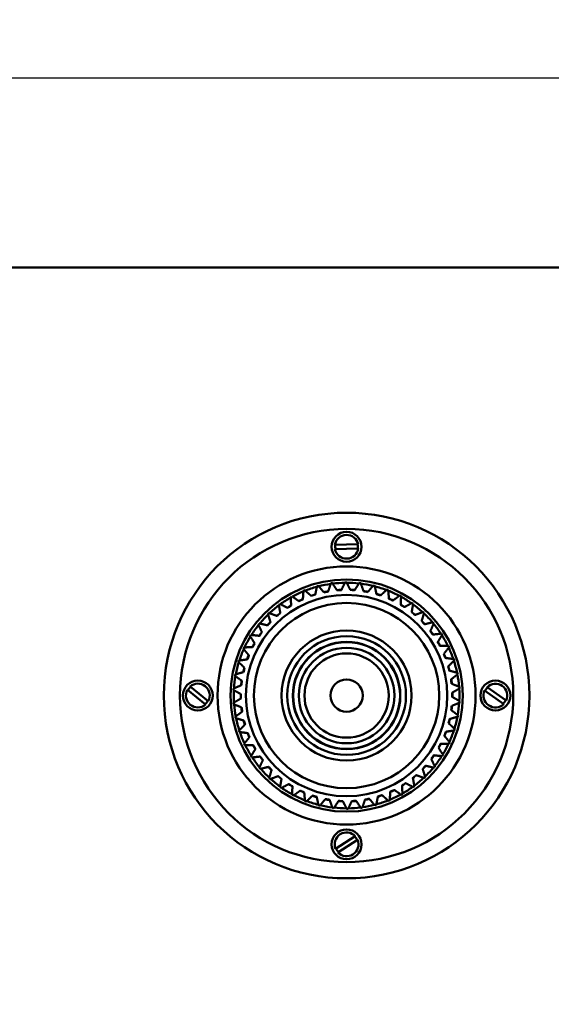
# Model space of a CAD drawing. Header units: inches. Extents: x 9.4 to 55.3, y 0.3 to 33.1.
# Tile 142 of 173: x 37.6 to 40.9, y 16 to 22. Entities that reach past the tile are written whole.
import ezdxf

# ---------------------------------------------------------------- set-up
doc = ezdxf.new("R2010")
doc.units = ezdxf.units.IN
doc.header["$MEASUREMENT"] = 0
for name, color, linetype, lineweight in [('Dimensions(ANSI)', 7, 'Continuous', 25), ('Visible Edges(ANSI)', 7, 'Continuous', 50), ('Visible Tangent Edges(ANSI)', 7, 'Continuous', 50)]:
    doc.layers.add(name, color=color, linetype=linetype, lineweight=lineweight)
doc.styles.add('Copy of DEFAULT-ANSI', font='arial.ttf')
doc.dimstyles.new('Copy of DEFAULT-ANSI-06', dxfattribs={"dimtxt": 0.5, "dimasz": 0.098425, "dimexe": 0.125, "dimexo": 0.0625, "dimgap": 0.031496, "dimtad": 0, "dimtih": 1, "dimtoh": 1, "dimrnd": 1e-08, "dimzin": 0, "dimdsep": 46, "dimtxsty": 'Copy of DEFAULT-ANSI', "dimcen": 0.09, "dimdle": 0.393701, "dimclrd": 179, "dimclre": 179, "dimclrt": 179, "dimadec": 0, "dimazin": 0, "dimtfac": 1, "dimtofl": 0, "dimtmove": 0, "dimatfit": 3, "dimfxl": 1, "dimtolj": 1, "dimtzin": 0, "dimlwd": 25, "dimlwe": 25, "dimarcsym": 0})

# ---------------------------------------------------------------- blocks, each defined once
blk = doc.blocks.new('*D3')
at = {"layer": 'Defpoints', "color": 0, "linetype": 'Continuous'}
for p in [(42.6076, 21.6816), (12.8376, 19.8706), (42.6076, 19.8706)]:
    blk.add_point(p, dxfattribs=at)
at = {"layer": 'Dimensions(ANSI)', "color": 179, "linetype": 'Continuous', "lineweight": 25}
for p, q in [((12.8376, 19.9331), (12.8376, 21.8066)), ((42.6076, 19.9331), (42.6076, 21.8066)), ((12.936, 21.6816), (25.4907, 21.6816)), ((42.5092, 21.6816), (29.9544, 21.6816))]:
    blk.add_line(p, q, dxfattribs=at)
at = {"layer": 'Dimensions(ANSI)', "color": 179, "linetype": 'Continuous'}
for points in [[(12.936, 21.698), (12.936, 21.6652), (12.8376, 21.6816)], [(42.5092, 21.698), (42.5092, 21.6652), (42.6076, 21.6816)]]:
    blk.add_solid(points, dxfattribs=at)
at = {"layer": 'Dimensions(ANSI)', "color": 179, "linetype": 'Continuous', "lineweight": 25, "insert": (25.5222, 22.002), "char_height": 0.5, "attachment_point": 1, "style": 'Copy of DEFAULT-ANSI'}
blk.add_mtext('\\A1;29.77 [756.16]', dxfattribs=at)
blk = doc.blocks.new('*D5')
at = {"layer": 'Defpoints', "color": 0, "linetype": 'Continuous'}
for p in [(41.7708, 20.5106), (38.3462, 2.2827), (44.4092, 2.2827)]:
    blk.add_point(p, dxfattribs=at)
at = {"layer": 'Dimensions(ANSI)', "color": 179, "linetype": 'Continuous', "lineweight": 25}
for p, q in [((41.8333, 20.5106), (44.5342, 20.5106)), ((44.4092, 20.4121), (44.4092, 13.6007)), ((44.4092, 2.3811), (44.4092, 9.1926)), ((38.4087, 2.2827), (44.5342, 2.2827))]:
    blk.add_line(p, q, dxfattribs=at)
at = {"layer": 'Dimensions(ANSI)', "color": 179, "linetype": 'Continuous'}
for points in [[(44.3928, 20.4121), (44.4256, 20.4121), (44.4092, 20.5106)], [(44.3928, 2.3811), (44.4256, 2.3811), (44.4092, 2.2827)]]:
    blk.add_solid(points, dxfattribs=at)
at = {"layer": 'Dimensions(ANSI)', "color": 179, "linetype": 'Continuous', "lineweight": 25, "insert": (44.0888, 9.2241), "char_height": 0.5, "attachment_point": 1, "rotation": 90, "style": 'Copy of DEFAULT-ANSI'}
blk.add_mtext('\\A1;18.23 [462.99]', dxfattribs=at)

msp = doc.modelspace()

# ---------------------------------------------------------------- linework, layer by layer
at = {"layer": 'Visible Edges(ANSI)'}
for p, q in [((41.6076, 20.5106), (13.8376, 20.5106)), ((39.5843, 18.7948), (39.7288, 18.7988)), ((39.7295, 18.7718), (39.5851, 18.7678)), ((38.6894, 17.9194), (38.8015, 17.8282)), ((40.5256, 17.9159), (40.6438, 17.8328)), ((38.7844, 17.8072), (38.6724, 17.8984)), ((40.6283, 17.8107), (40.51, 17.8938)), ((39.5887, 16.9159), (39.7106, 16.9935)), ((39.7251, 16.9707), (39.6032, 16.8931))]:
    msp.add_line(p, q, dxfattribs=at)
for centre, radius in [((39.6569, 17.8633), 1.1302), ((39.6569, 17.8633), 1.0302), ((39.6569, 18.7833), 0.0925), ((39.6569, 17.8633), 0.798), ((39.6569, 17.8633), 0.718), ((39.6569, 17.8633), 0.3672), ((39.6569, 17.8633), 0.2954), ((39.6569, 17.8633), 0.0998), ((38.7369, 17.8633), 0.0925), ((40.5769, 17.8633), 0.0925), ((39.6569, 16.9433), 0.0925)]:
    msp.add_circle(centre, radius, dxfattribs=at)
for centre, radius, start, end in [((39.6569, 18.7833), 0.0735, 12.18066, 171.01305), ((39.6569, 18.7833), 0.0735, 192.18066, 351.01305), ((39.6569, 18.7833), 0.0699, 170.45329, 192.74042), ((39.6569, 18.7833), 0.0699, 350.45329, 12.74042), ((39.6569, 17.8633), 0.7, 111.62945, 112.38159), ((39.6569, 17.8633), 0.6975, 105.28412, 111.52692), ((39.6569, 17.8633), 0.7, 104.42945, 105.18159), ((39.6569, 17.8633), 0.6975, 98.08412, 104.32692), ((39.6569, 17.8633), 0.6546, 99.98394, 102.42711), ((39.6569, 17.8633), 0.7, 97.22945, 97.98159), ((39.6569, 17.8633), 0.6975, 90.88412, 97.12692), ((39.6569, 17.8633), 0.6546, 92.78394, 95.22711), ((39.6569, 17.8633), 0.6533, 92.84247, 95.16857), ((39.6569, 17.8633), 0.7, 90.02945, 90.78159), ((39.6569, 17.8633), 0.6975, 83.68412, 89.92692), ((39.6569, 17.8633), 0.6546, 85.58394, 88.02711), ((39.6569, 17.8633), 0.6533, 85.64247, 87.96857), ((39.6569, 17.8633), 0.7, 82.82945, 83.58159), ((39.6569, 17.8633), 0.6975, 76.48412, 82.72692), ((39.6569, 17.8633), 0.6546, 78.38394, 80.82711), ((39.6569, 17.8633), 0.6533, 78.44247, 80.76857), ((39.6569, 17.8633), 0.7, 75.62945, 76.38159), ((39.6569, 17.8633), 0.6975, 69.28412, 75.52692), ((39.6569, 17.8633), 0.7, 68.42945, 69.18159), ((39.6569, 17.8633), 0.6975, 62.08412, 68.32692), ((39.6569, 17.8633), 0.6975, 119.68412, 125.92692), ((39.6569, 17.8633), 0.7, 118.82945, 119.58159), ((39.6569, 17.8633), 0.6975, 112.48412, 118.72692), ((39.6569, 17.8633), 0.6546, 114.38394, 116.82711), ((39.6569, 17.8633), 0.6533, 114.44247, 116.76857), ((39.6569, 17.8633), 0.6546, 107.18394, 109.62711), ((39.6569, 17.8633), 0.6533, 107.24247, 109.56857), ((39.6569, 17.8633), 0.6533, 100.04247, 102.36857), ((39.6569, 17.8633), 0.6546, 71.18394, 73.62711), ((39.6569, 17.8633), 0.6533, 71.24247, 73.56857), ((39.6569, 17.8633), 0.6546, 63.98394, 66.42711), ((39.6569, 17.8633), 0.6533, 64.04247, 66.36857), ((39.6569, 17.8633), 0.7, 61.22945, 61.98159), ((39.6569, 17.8633), 0.6975, 54.88412, 61.12692), ((39.6569, 17.8633), 0.6975, 126.88412, 133.12692), ((39.6569, 17.8633), 0.7, 126.02945, 126.78159), ((39.6569, 17.8633), 0.6546, 121.58394, 124.02711), ((39.6569, 17.8633), 0.6533, 121.64247, 123.96857), ((39.6569, 17.8633), 0.6546, 56.78394, 59.22711), ((39.6569, 17.8633), 0.6533, 56.84247, 59.16857), ((39.6569, 17.8633), 0.7, 54.02945, 54.78159), ((39.6569, 17.8633), 0.6975, 47.68412, 53.92692), ((39.6569, 17.8633), 0.6975, 134.08412, 140.32692), ((39.6569, 17.8633), 0.7, 133.22945, 133.98159), ((39.6569, 17.8633), 0.6546, 128.78394, 131.22711), ((39.6569, 17.8633), 0.6533, 128.84247, 131.16857), ((39.6569, 17.8633), 0.6533, 49.64247, 51.96857), ((39.6569, 17.8633), 0.6546, 49.58394, 52.02711), ((39.6569, 17.8633), 0.7, 46.82945, 47.58159), ((39.6569, 17.8633), 0.6975, 40.48412, 46.72692), ((39.6569, 17.8633), 0.6975, 141.28412, 147.52692), ((39.6569, 17.8633), 0.7, 140.42945, 141.18159), ((39.6569, 17.8633), 0.6546, 135.98394, 138.42711), ((39.6569, 17.8633), 0.6533, 136.04247, 138.36857), ((39.6569, 17.8633), 0.6533, 42.44247, 44.76857), ((39.6569, 17.8633), 0.6546, 42.38394, 44.82711), ((39.6569, 17.8633), 0.7, 39.62945, 40.38159), ((39.6569, 17.8633), 0.6975, 33.28412, 39.52692), ((39.6569, 17.8633), 0.6975, 148.48412, 154.72692), ((39.6569, 17.8633), 0.7, 147.62945, 148.38159), ((39.6569, 17.8633), 0.6546, 143.18394, 145.62711), ((39.6569, 17.8633), 0.6533, 143.24247, 145.56857), ((39.6569, 17.8633), 0.6533, 35.24247, 37.56857), ((39.6569, 17.8633), 0.6546, 35.18394, 37.62711), ((39.6569, 17.8633), 0.7, 32.42945, 33.18159), ((39.6569, 17.8633), 0.6975, 26.08412, 32.32692), ((39.6569, 17.8633), 0.6975, 155.68412, 161.92692), ((39.6569, 17.8633), 0.7, 154.82945, 155.58159), ((39.6569, 17.8633), 0.6546, 150.38394, 152.82711), ((39.6569, 17.8633), 0.6533, 150.44247, 152.76857), ((39.6569, 17.8633), 0.6533, 28.04247, 30.36857), ((39.6569, 17.8633), 0.6546, 27.98394, 30.42711), ((39.6569, 17.8633), 0.7, 25.22945, 25.98159), ((39.6569, 17.8633), 0.6975, 18.88412, 25.12692), ((39.6569, 17.8633), 0.6546, 157.58394, 160.02711), ((39.6569, 17.8633), 0.6533, 157.64247, 159.96857), ((39.6569, 17.8633), 0.6533, 20.84247, 23.16857), ((39.6569, 17.8633), 0.6546, 20.78394, 23.22711), ((39.6569, 17.8633), 0.7, 18.02945, 18.78159), ((39.6569, 17.8633), 0.6975, 162.88412, 169.12692), ((39.6569, 17.8633), 0.7, 162.02945, 162.78159), ((39.6569, 17.8633), 0.6546, 164.78394, 167.22711), ((39.6569, 17.8633), 0.6533, 164.84247, 167.16857), ((39.6569, 17.8633), 0.6533, 13.64247, 15.96857), ((39.6569, 17.8633), 0.6546, 13.58394, 16.02711), ((39.6569, 17.8633), 0.6975, 11.68412, 17.92692), ((39.6569, 17.8633), 0.6975, 170.08412, 176.32692), ((39.6569, 17.8633), 0.7, 169.22945, 169.98159), ((39.6569, 17.8633), 0.6533, 6.44247, 8.76857), ((39.6569, 17.8633), 0.6546, 6.38394, 8.82711), ((39.6569, 17.8633), 0.6975, 4.48412, 10.72692), ((39.6569, 17.8633), 0.7, 10.82945, 11.58159), ((38.7369, 17.8633), 0.0699, 129.71771, 152.00483), ((38.7369, 17.8633), 0.0735, 331.44507, 130.27747), ((39.6569, 17.8633), 0.7, 176.42945, 177.18159), ((39.6569, 17.8633), 0.6546, 171.98394, 174.42711), ((39.6569, 17.8633), 0.6533, 172.04247, 174.36857), ((39.6569, 17.8633), 0.6975, 357.28412, 3.52692), ((39.6569, 17.8633), 0.7, 3.62945, 4.38159), ((40.5769, 17.8633), 0.0699, 133.78264, 156.06977), ((40.5769, 17.8633), 0.0735, 335.51001, 134.3424), ((38.7369, 17.8633), 0.0735, 151.44507, 310.27747), ((39.6569, 17.8633), 0.6975, 177.28412, 183.52692), ((39.6569, 17.8633), 0.6546, 179.18394, 181.62711), ((39.6569, 17.8633), 0.6533, 179.24247, 181.56857), ((39.6569, 17.8633), 0.6533, 359.24247, 1.56857), ((39.6569, 17.8633), 0.6546, 359.18394, 1.62711), ((40.5769, 17.8633), 0.0735, 155.51001, 314.3424), ((38.7369, 17.8633), 0.0699, 309.71771, 332.00483), ((39.6569, 17.8633), 0.7, 183.62945, 184.38159), ((39.6569, 17.8633), 0.6975, 184.48412, 190.72692), ((39.6569, 17.8633), 0.6546, 186.38394, 188.82711), ((39.6569, 17.8633), 0.6533, 186.44247, 188.76857), ((39.6569, 17.8633), 0.6533, 352.04247, 354.36857), ((39.6569, 17.8633), 0.6546, 351.98394, 354.42711), ((39.6569, 17.8633), 0.6975, 350.08412, 356.32692), ((39.6569, 17.8633), 0.7, 356.42945, 357.18159), ((40.5769, 17.8633), 0.0699, 313.78264, 336.06977), ((39.6569, 17.8633), 0.7, 190.82945, 191.58159), ((39.6569, 17.8633), 0.6975, 191.68412, 197.92692), ((39.6569, 17.8633), 0.6533, 344.84247, 347.16857), ((39.6569, 17.8633), 0.6546, 344.78394, 347.22711), ((39.6569, 17.8633), 0.6975, 342.88412, 349.12692), ((39.6569, 17.8633), 0.7, 349.22945, 349.98159), ((39.6569, 17.8633), 0.6546, 193.58394, 196.02711), ((39.6569, 17.8633), 0.6533, 193.64247, 195.96857), ((39.6569, 17.8633), 0.7, 342.02945, 342.78159), ((39.6569, 17.8633), 0.7, 198.02945, 198.78159), ((39.6569, 17.8633), 0.6975, 198.88412, 205.12692), ((39.6569, 17.8633), 0.6546, 200.78394, 203.22711), ((39.6569, 17.8633), 0.6533, 200.84247, 203.16857), ((39.6569, 17.8633), 0.6533, 337.64247, 339.96857), ((39.6569, 17.8633), 0.6546, 337.58394, 340.02711), ((39.6569, 17.8633), 0.6975, 335.68412, 341.92692), ((39.6569, 17.8633), 0.7, 205.22945, 205.98159), ((39.6569, 17.8633), 0.6975, 206.08412, 212.32692), ((39.6569, 17.8633), 0.6546, 207.98394, 210.42711), ((39.6569, 17.8633), 0.6533, 208.04247, 210.36857), ((39.6569, 17.8633), 0.6533, 330.44247, 332.76857), ((39.6569, 17.8633), 0.6546, 330.38394, 332.82711), ((39.6569, 17.8633), 0.6975, 328.48412, 334.72692), ((39.6569, 17.8633), 0.7, 334.82945, 335.58159), ((39.6569, 17.8633), 0.7, 212.42945, 213.18159), ((39.6569, 17.8633), 0.6975, 213.28412, 219.52692), ((39.6569, 17.8633), 0.6546, 215.18394, 217.62711), ((39.6569, 17.8633), 0.6533, 215.24247, 217.56857), ((39.6569, 17.8633), 0.6533, 323.24247, 325.56857), ((39.6569, 17.8633), 0.6546, 323.18394, 325.62711), ((39.6569, 17.8633), 0.6975, 321.28412, 327.52692), ((39.6569, 17.8633), 0.7, 327.62945, 328.38159), ((39.6569, 17.8633), 0.7, 219.62945, 220.38159), ((39.6569, 17.8633), 0.6546, 222.38394, 224.82711), ((39.6569, 17.8633), 0.6533, 222.44247, 224.76857), ((39.6569, 17.8633), 0.6533, 316.04247, 318.36857), ((39.6569, 17.8633), 0.6546, 315.98394, 318.42711), ((39.6569, 17.8633), 0.6975, 314.08412, 320.32692), ((39.6569, 17.8633), 0.7, 320.42945, 321.18159), ((39.6569, 17.8633), 0.6975, 220.48412, 226.72692), ((39.6569, 17.8633), 0.7, 226.82945, 227.58159), ((39.6569, 17.8633), 0.6546, 229.58394, 232.02711), ((39.6569, 17.8633), 0.6533, 229.64247, 231.96857), ((39.6569, 17.8633), 0.6533, 308.84247, 311.16857), ((39.6569, 17.8633), 0.6546, 308.78394, 311.22711), ((39.6569, 17.8633), 0.6975, 306.88412, 313.12692), ((39.6569, 17.8633), 0.7, 313.22945, 313.98159), ((39.6569, 17.8633), 0.6975, 227.68412, 233.92692), ((39.6569, 17.8633), 0.7, 234.02945, 234.78159), ((39.6569, 17.8633), 0.6975, 234.88412, 241.12692), ((39.6569, 17.8633), 0.6546, 236.78394, 239.22711), ((39.6569, 17.8633), 0.6533, 236.84247, 239.16857), ((39.6569, 17.8633), 0.6533, 301.64247, 303.96857), ((39.6569, 17.8633), 0.6546, 301.58394, 304.02711), ((39.6569, 17.8633), 0.6975, 299.68412, 305.92692), ((39.6569, 17.8633), 0.7, 306.02945, 306.78159), ((39.6569, 17.8633), 0.7, 241.22945, 241.98159), ((39.6569, 17.8633), 0.6975, 242.08412, 248.32692), ((39.6569, 17.8633), 0.6546, 243.98394, 246.42711), ((39.6569, 17.8633), 0.6533, 244.04247, 246.36857), ((39.6569, 17.8633), 0.6546, 251.18394, 253.62711), ((39.6569, 17.8633), 0.6533, 251.24247, 253.56857), ((39.6569, 17.8633), 0.6546, 287.18394, 289.62711), ((39.6569, 17.8633), 0.6533, 287.24247, 289.56857), ((39.6569, 17.8633), 0.6975, 292.48412, 298.72692), ((39.6569, 17.8633), 0.6546, 294.38394, 296.82711), ((39.6569, 17.8633), 0.6533, 294.44247, 296.76857), ((39.6569, 17.8633), 0.7, 298.82945, 299.58159), ((39.6569, 17.8633), 0.7, 248.42945, 249.18159), ((39.6569, 17.8633), 0.6975, 249.28412, 255.52692), ((39.6569, 17.8633), 0.7, 255.62945, 256.38159), ((39.6569, 17.8633), 0.6975, 256.48412, 262.72692), ((39.6569, 17.8633), 0.6546, 258.38394, 260.82711), ((39.6569, 17.8633), 0.6533, 258.44247, 260.76857), ((39.6569, 17.8633), 0.7, 262.82945, 263.58159), ((39.6569, 17.8633), 0.6975, 263.68412, 269.92692), ((39.6569, 17.8633), 0.6546, 265.58394, 268.02711), ((39.6569, 17.8633), 0.6533, 265.64247, 267.96857), ((39.6569, 17.8633), 0.6975, 270.88412, 277.12692), ((39.6569, 17.8633), 0.6546, 272.78394, 275.22711), ((39.6569, 17.8633), 0.6533, 272.84247, 275.16857), ((39.6569, 17.8633), 0.7, 277.22945, 277.98159), ((39.6569, 17.8633), 0.6975, 278.08412, 284.32692), ((39.6569, 17.8633), 0.6546, 279.98394, 282.42711), ((39.6569, 17.8633), 0.6533, 280.04247, 282.36857), ((39.6569, 17.8633), 0.7, 284.42945, 285.18159), ((39.6569, 17.8633), 0.6975, 285.28412, 291.52692), ((39.6569, 17.8633), 0.7, 291.62945, 292.38159), ((39.6569, 17.8633), 0.7, 270.02945, 270.78159), ((39.6569, 16.9433), 0.0735, 43.05267, 201.88506), ((39.6569, 16.9433), 0.0699, 21.3253, 43.61243), ((39.6569, 16.9433), 0.0735, 223.05267, 21.88506), ((39.6569, 16.9433), 0.0699, 201.3253, 223.61243)]:
    msp.add_arc(centre, radius, start, end, dxfattribs=at)
for points, weights in [([(39.3904, 18.5106), (39.3884, 18.4834), (39.3866, 18.4581)], [1, 1.00075667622, 1]), ([(39.4381, 18.4789), (39.4192, 18.4959), (39.3989, 18.514)], [1, 1.00075667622, 1]), ([(39.4736, 18.5389), (39.4683, 18.5122), (39.4633, 18.4873)], [1, 1.00075667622, 1]), ([(39.517, 18.5015), (39.5003, 18.5207), (39.4825, 18.5412)], [1, 1.00075667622, 1]), ([(39.5597, 18.5565), (39.5511, 18.5307), (39.543, 18.5066)], [1, 1.00075667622, 1]), ([(39.5981, 18.514), (39.584, 18.5351), (39.5688, 18.5577)], [1, 1.00075667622, 1]), ([(39.6474, 18.5632), (39.6356, 18.5387), (39.6245, 18.5158)], [1, 1.00075667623, 1]), ([(39.6801, 18.5162), (39.6687, 18.539), (39.6566, 18.5633)], [1, 1.00075667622, 1]), ([(39.7352, 18.5589), (39.7204, 18.5361), (39.7066, 18.5148)], [1, 1.00075667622, 1]), ([(39.7617, 18.5082), (39.7533, 18.5322), (39.7443, 18.5578)], [1, 1.00075667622, 1]), ([(39.8217, 18.5436), (39.8042, 18.5228), (39.7878, 18.5034)], [1, 1.00075667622, 1]), ([(39.8417, 18.49), (39.8364, 18.5148), (39.8307, 18.5414)], [1, 1.00075667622, 1]), ([(39.9057, 18.5176), (39.8857, 18.4992), (39.867, 18.4819)], [1, 1.00075667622, 1]), ([(39.9188, 18.4619), (39.9166, 18.4872), (39.9143, 18.5143)], [1, 1.00075667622, 1]), ([(39.3114, 18.4721), (39.3128, 18.4449), (39.3142, 18.4195)], [1, 1.00075667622, 1]), ([(39.3627, 18.4466), (39.3418, 18.4611), (39.3194, 18.4765)], [1, 1.00075667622, 1]), ([(39.9858, 18.4813), (39.9636, 18.4655), (39.9429, 18.4507)], [1, 1.00075667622, 1]), ([(39.9918, 18.4243), (39.9928, 18.4497), (39.9938, 18.4769)], [1, 1.00075667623, 1]), ([(39.2378, 18.424), (39.2426, 18.3972), (39.2472, 18.3722)], [1, 1.00075667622, 1]), ([(39.2919, 18.4052), (39.2693, 18.4169), (39.2452, 18.4294)], [1, 1.00075667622, 1]), ([(40.0606, 18.4352), (40.0366, 18.4223), (40.0143, 18.4103)], [1, 1.00075667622, 1]), ([(40.0594, 18.3779), (40.0636, 18.403), (40.0681, 18.4298)], [1, 1.00075667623, 1]), ([(39.1708, 18.367), (39.179, 18.341), (39.1866, 18.3168)], [1, 1.00075667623, 1]), ([(39.2268, 18.3551), (39.203, 18.3639), (39.1775, 18.3733)], [1, 1.00075667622, 1]), ([(40.1291, 18.3801), (40.1037, 18.3703), (40.08, 18.3612)], [1, 1.00075667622, 1]), ([(40.1208, 18.3234), (40.128, 18.3478), (40.1358, 18.3738)], [1, 1.00075667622, 1]), ([(39.1115, 18.3021), (39.1229, 18.2774), (39.1335, 18.2543)], [1, 1.00075667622, 1]), ([(39.1686, 18.2973), (39.1439, 18.3031), (39.1173, 18.3092)], [1, 1.00075667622, 1]), ([(40.1901, 18.3168), (40.1637, 18.3103), (40.1391, 18.3042)], [1, 1.00075667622, 1]), ([(40.1748, 18.2617), (40.1851, 18.2849), (40.1961, 18.3098)], [1, 1.00075667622, 1]), ([(39.0608, 18.2303), (39.0752, 18.2072), (39.0886, 18.1856)], [1, 1.00075667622, 1]), ([(39.118, 18.2327), (39.0928, 18.2353), (39.0657, 18.2381)], [1, 1.00075667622, 1]), ([(40.2428, 18.2464), (40.2158, 18.2433), (40.1905, 18.2403)], [1, 1.00075667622, 1]), ([(40.2206, 18.1936), (40.2337, 18.2154), (40.2478, 18.2387)], [1, 1.00075667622, 1]), ([(39.0195, 18.1527), (39.0367, 18.1316), (39.0527, 18.1118)], [1, 1.00075667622, 1]), ([(39.076, 18.1623), (39.0506, 18.1617), (39.0234, 18.161)], [1, 1.00075667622, 1]), ([(40.2862, 18.17), (40.259, 18.1702), (40.2336, 18.1705)], [1, 1.00075667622, 1]), ([(40.2576, 18.1204), (40.2733, 18.1403), (40.2902, 18.1617)], [1, 1.00075667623, 1]), ([(39.0431, 18.0871), (39.018, 18.0833), (38.9911, 18.0793)], [1, 1.00075667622, 1]), ([(40.3197, 18.0887), (40.2927, 18.0923), (40.2675, 18.0958)], [1, 1.00075667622, 1]), ([(38.9883, 18.0705), (39.008, 18.0517), (39.0263, 18.0341)], [1, 1.00075667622, 1]), ([(40.2851, 18.043), (40.3032, 18.0609), (40.3226, 18.08)], [1, 1.00075667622, 1]), ([(38.9676, 17.9851), (38.9895, 17.9689), (39.0099, 17.9538)], [1, 1.00075667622, 1]), ([(39.0199, 18.0084), (38.9955, 18.0015), (38.9693, 17.9941)], [1, 1.00075667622, 1]), ([(40.3427, 18.0038), (40.3164, 18.0109), (40.2918, 18.0174)], [1, 1.00075667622, 1]), ([(40.3026, 17.9629), (40.3228, 17.9783), (40.3445, 17.9948)], [1, 1.00075667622, 1]), ([(39.0067, 17.9274), (38.9833, 17.9175), (38.9583, 17.9069)], [1, 1.00075667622, 1]), ([(40.3549, 17.9168), (40.3297, 17.927), (40.3061, 17.9366)], [1, 1.00075667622, 1]), ([(40.31, 17.8812), (40.332, 17.8939), (40.3555, 17.9076)], [1, 1.00075667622, 1]), ([(38.9578, 17.8977), (38.9815, 17.8844), (39.0036, 17.8719)], [1, 1.00075667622, 1]), ([(39.0038, 17.8454), (38.9819, 17.8327), (38.9583, 17.819)], [1, 1.00075667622, 1]), ([(40.3561, 17.8289), (40.3324, 17.8422), (40.3102, 17.8547)], [1, 1.00075667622, 1]), ([(38.959, 17.8098), (38.9842, 17.7996), (39.0077, 17.79)], [1, 1.00075667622, 1]), ([(40.3071, 17.7992), (40.3305, 17.8091), (40.3556, 17.8197)], [1, 1.00075667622, 1]), ([(39.0112, 17.7637), (38.991, 17.7483), (38.9694, 17.7318)], [1, 1.00075667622, 1]), ([(38.9712, 17.7228), (38.9975, 17.7158), (39.022, 17.7092)], [1, 1.00075667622, 1]), ([(40.294, 17.7182), (40.3184, 17.7251), (40.3446, 17.7325)], [1, 1.00075667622, 1]), ([(40.3463, 17.7415), (40.3244, 17.7577), (40.304, 17.7729)], [1, 1.00075667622, 1]), ([(39.0288, 17.6836), (39.0107, 17.6657), (38.9913, 17.6467)], [1, 1.00075667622, 1]), ([(40.3256, 17.6561), (40.3059, 17.6749), (40.2875, 17.6925)], [1, 1.00075667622, 1]), ([(38.9942, 17.6379), (39.0212, 17.6343), (39.0463, 17.6308)], [1, 1.00075667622, 1]), ([(39.0563, 17.6063), (39.0406, 17.5863), (39.0237, 17.5649)], [1, 1.00075667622, 1]), ([(40.2943, 17.5739), (40.2772, 17.5951), (40.2612, 17.6148)], [1, 1.00075667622, 1]), ([(40.2707, 17.6395), (40.2959, 17.6433), (40.3228, 17.6473)], [1, 1.00075667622, 1]), ([(39.0277, 17.5566), (39.0549, 17.5564), (39.0803, 17.5562)], [1, 1.00075667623, 1]), ([(40.253, 17.4963), (40.2387, 17.5194), (40.2252, 17.541)], [1, 1.00075667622, 1]), ([(40.2379, 17.5643), (40.2633, 17.5649), (40.2905, 17.5656)], [1, 1.00075667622, 1]), ([(39.0932, 17.533), (39.0801, 17.5112), (39.0661, 17.4879)], [1, 1.00075667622, 1]), ([(39.0711, 17.4802), (39.0981, 17.4834), (39.1233, 17.4863)], [1, 1.00075667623, 1]), ([(40.1958, 17.4939), (40.2211, 17.4913), (40.2481, 17.4885)], [1, 1.00075667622, 1]), ([(39.1391, 17.465), (39.1288, 17.4417), (39.1178, 17.4168)], [1, 1.00075667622, 1]), ([(39.1237, 17.4098), (39.1501, 17.4163), (39.1748, 17.4224)], [1, 1.00075667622, 1]), ([(40.1453, 17.4293), (40.17, 17.4235), (40.1965, 17.4174)], [1, 1.00075667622, 1]), ([(40.2023, 17.4245), (40.191, 17.4492), (40.1804, 17.4723)], [1, 1.00075667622, 1]), ([(39.1931, 17.4032), (39.1858, 17.3789), (39.178, 17.3528)], [1, 1.00075667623, 1]), ([(39.1847, 17.3465), (39.2101, 17.3563), (39.2339, 17.3654)], [1, 1.00075667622, 1]), ([(40.0761, 17.3027), (40.0712, 17.3294), (40.0667, 17.3544)], [1, 1.00075667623, 1]), ([(40.087, 17.3715), (40.1108, 17.3627), (40.1364, 17.3533)], [1, 1.00075667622, 1]), ([(40.143, 17.3596), (40.1349, 17.3856), (40.1272, 17.4098)], [1, 1.00075667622, 1]), ([(39.2544, 17.3487), (39.2502, 17.3236), (39.2458, 17.2968)], [1, 1.00075667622, 1]), ([(39.2532, 17.2914), (39.2772, 17.3043), (39.2996, 17.3163)], [1, 1.00075667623, 1]), ([(39.3221, 17.3023), (39.3211, 17.2769), (39.32, 17.2497)], [1, 1.00075667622, 1]), ([(40.0025, 17.2545), (40.001, 17.2817), (39.9997, 17.3071)], [1, 1.00075667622, 1]), ([(40.022, 17.3215), (40.0445, 17.3098), (40.0687, 17.2972)], [1, 1.00075667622, 1]), ([(39.3281, 17.2453), (39.3503, 17.2611), (39.371, 17.2759)], [1, 1.00075667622, 1]), ([(39.395, 17.2648), (39.3972, 17.2394), (39.3996, 17.2123)], [1, 1.00075667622, 1]), ([(39.4081, 17.209), (39.4282, 17.2275), (39.4468, 17.2447)], [1, 1.00075667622, 1]), ([(39.4721, 17.2366), (39.4775, 17.2118), (39.4832, 17.1852)], [1, 1.00075667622, 1]), ([(39.8402, 17.1877), (39.8456, 17.2144), (39.8506, 17.2393)], [1, 1.00075667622, 1]), ([(39.8758, 17.2477), (39.8947, 17.2308), (39.9149, 17.2126)], [1, 1.00075667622, 1]), ([(39.9235, 17.216), (39.9254, 17.2432), (39.9273, 17.2685)], [1, 1.00075667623, 1]), ([(39.9512, 17.28), (39.9721, 17.2655), (39.9945, 17.2501)], [1, 1.00075667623, 1]), ([(39.4921, 17.183), (39.5097, 17.2038), (39.526, 17.2232)], [1, 1.00075667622, 1]), ([(39.5521, 17.2184), (39.5605, 17.1945), (39.5696, 17.1688)], [1, 1.00075667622, 1]), ([(39.5787, 17.1677), (39.5935, 17.1905), (39.6073, 17.2119)], [1, 1.00075667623, 1]), ([(39.6338, 17.2104), (39.6451, 17.1877), (39.6573, 17.1633)], [1, 1.00075667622, 1]), ([(39.6665, 17.1634), (39.6783, 17.1879), (39.6893, 17.2108)], [1, 1.00075667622, 1]), ([(39.7158, 17.2126), (39.7299, 17.1915), (39.745, 17.1689)], [1, 1.00075667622, 1]), ([(39.7541, 17.1701), (39.7628, 17.1959), (39.7709, 17.22)], [1, 1.00075667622, 1]), ([(39.7969, 17.2251), (39.8135, 17.2059), (39.8314, 17.1854)], [1, 1.00075667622, 1])]:
    msp.add_rational_spline(points, weights, degree=2, dxfattribs=at)
at = {"layer": 'Visible Tangent Edges(ANSI)'}
for radius in [0.6225, 0.5729, 0.4022, 0.3322, 0.3304, 0.2604]:
    msp.add_circle((39.6569, 17.8633), radius, dxfattribs=at)

# ---------------------------------------------------------------- dimensions: what is measured, and where the dimension line sits
at = {"layer": 'Dimensions(ANSI)', "color": 179, "linetype": 'Continuous', "lineweight": 25}
dim = msp.add_linear_dim(base=(42.6076, 21.6816), p1=(12.8376, 19.8706), p2=(42.6076, 19.8706), dimstyle='Copy of DEFAULT-ANSI-06', override={"dimtih": 0, "dimtoh": 0, "dimdec": 2, "dimtp": 0, "dimtm": 0, "dimtdec": 2, "dimatfit": 1}, dxfattribs=at)
dim.commit()
dim.dimension.update_dxf_attribs({"geometry": '*D3', "text_midpoint": (27.7226, 21.6816), "dimtype": 160})
dim = msp.add_linear_dim(base=(44.4092, 2.2827), p1=(41.7708, 20.5106), p2=(38.3462, 2.2827), angle=90, dimstyle='Copy of DEFAULT-ANSI-06', override={"dimtih": 0, "dimtoh": 0, "dimdec": 2, "dimtp": 0, "dimtm": 0, "dimtdec": 2, "dimatfit": 1}, dxfattribs=at)
dim.commit()
dim.dimension.update_dxf_attribs({"geometry": '*D5', "text_midpoint": (44.4092, 11.3966), "dimtype": 160})

doc.saveas('drawing.dxf')
